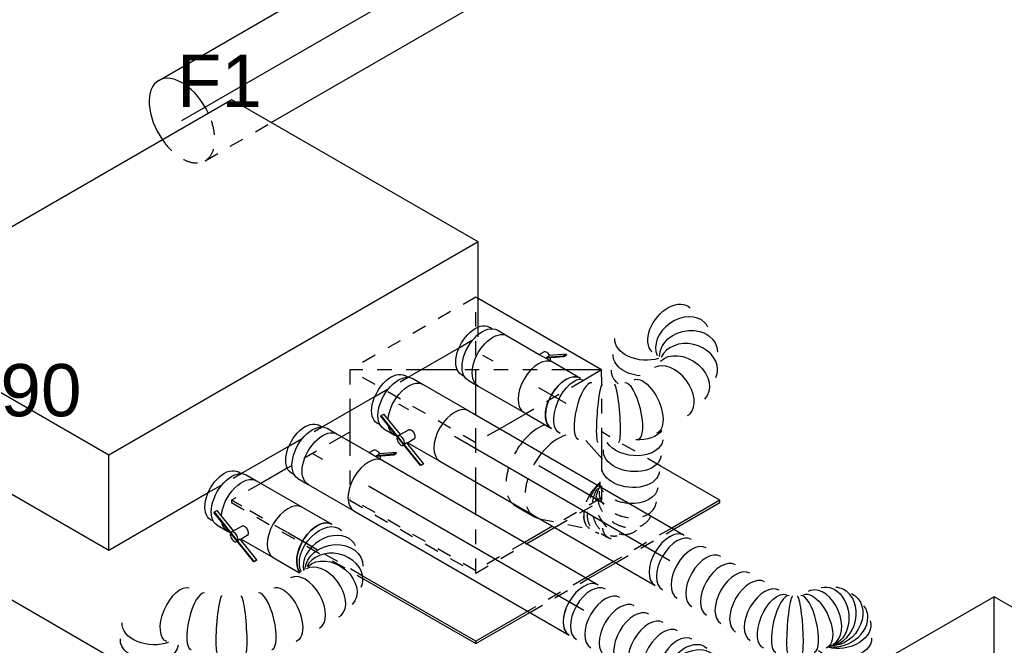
# Model space of a CAD drawing. Extents: x -132501 to 411300, y -42818 to 427495.
# Tile 20 of 256: x -45164 to -43467, y 33779 to 34857. Entities that reach past the tile are written whole.
import ezdxf
from ezdxf.enums import TextEntityAlignment as Align

# ---------------------------------------------------------------- set-up
doc = ezdxf.new("R2010")
doc.units = 0
doc.header["$LTSCALE"] = 50
doc.linetypes.add('CENTER2', pattern=[28.575, 19.05, -3.175, 3.175, -3.175])
doc.linetypes.add('STREEPJES', pattern=[0.1, 0.05, -0.05])
doc.layers.get('0').update_dxf_attribs({"linetype": 'CONTINUOUS'})
for name, color, linetype in [('WL570---_TOEVOER', 3, 'CONTINUOUS'), ('WL570---_TOEVOER_HL', 8, 'CONTINUOUS'), ('WL570---_TOEVOER_RST', 2, 'CONTINUOUS'), ('WL570---_TOEVOER_RST_HL', 1, 'CONTINUOUS'), ('WL5911--_D', 2, 'CONTINUOUS'), ('WM570---_TOEVOER_PR', 1, 'CONTINUOUS'), ('WM570---_TOEVOER_RST_PR', 1, 'CONTINUOUS')]:
    doc.layers.add(name, color=color, linetype=linetype)
doc.styles.add('BURO-018', font='ARIAL.TTF', dxfattribs={"height": 63})
doc.styles.add('BURO-025', font='ARIAL.TTF', dxfattribs={"height": 125})

# ---------------------------------------------------------------- blocks, each defined once
blk = doc.blocks.new('*U504')
at = {"color": 8, "linetype": 'STREEPJES', "ltscale": 10}
for p, q in [((-131.9, 205.8, -4966.9), (-167.2, 144.6, -4966.9)), ((118.8, 205.8, -4966.9), (-131.9, 205.8, -4966.9)), ((-6.5, -11.3, -4966.9), (-131.9, 205.8, -4966.9)), ((-26, 144.6, -4966.9), (-131.9, 205.8, -4966.9)), ((43.4, 75.2, -4966.9), (118.8, 205.8, -4966.9)), ((121.1, 201.8, -4966.9), (118.8, 205.8, -4966.9)), ((-420.5, 113.1, -4966.9), (-422.5, 109.6, -4966.9)), ((-422.5, 109.6, -4966.9), (-291.8, -116.8, -4966.9)), ((-362.2, 113.1, -4966.9), (-420.5, 113.1, -4966.9)), ((-289.8, -113.2, -4966.9), (-420.5, 113.1, -4966.9)), ((-201.5, 113.1, -4966.9), (-309.9, 113.1, -4966.9)), ((191.2, 19.2, -4966.9), (28.6, 113.1, -4966.9)), ((-193.4, 99.2, -4966.9), (-244.1, 11.3, -4966.9)), ((-6.5, -11.3, -4966.9), (17.5, 30.2, -4966.9)), ((-244.1, 11.3, -4966.9), (-118.8, -205.8, -4966.9)), ((-116.8, -202.2, -4966.9), (-242.1, 14.8, -4966.9)), ((-40.3, -69.8, -4966.9), (-6.5, -11.3, -4966.9)), ((41.5, -11.3, -4966.9), (-6.5, -11.3, -4966.9)), ((209.1, -11.3, -4966.9), (93.4, -11.3, -4966.9)), ((181.7, -119.5, -4966.9), (231.8, -32.7, -4966.9)), ((-118.8, -205.8, -4966.9), (-68.1, -117.9, -4966.9)), ((248.8, -204.7, -4966.9), (190.7, -103.9, -4966.9)), ((131.9, -205.8, -4966.9), (168, -143.2, -4966.9)), ((-19.4, -202.2, -4966.9), (-116.8, -202.2, -4966.9)), ((133.9, -202.2, -4966.9), (36.2, -202.2, -4966.9)), ((-118.8, -205.8, -4966.9), (-17.4, -205.8, -4966.9)), ((38.3, -205.8, -4966.9), (131.9, -205.8, -4966.9)), ((41.4, -307.6, -4966.9), (-74.1, -307.6, -4966.9)), ((-72, -311.1, -4966.9), (43.5, -311.1, -4966.9)), ((212.5, -307.6, -4966.9), (97, -307.6, -4966.9)), ((99.1, -311.1, -4966.9), (214.6, -311.1, -4966.9))]:
    blk.add_line(p, q, dxfattribs=at)
at = {"color": 0, "ltscale": 10}
for p, q in [((244.1, -11.3, -4966.9), (121.1, 201.8, -4966.9)), ((-167.2, 144.6, -4966.9), (-193.4, 99.2, -4966.9)), ((28.6, 113.1, -4966.9), (-26, 144.6, -4966.9)), ((-309.9, 113.1, -4966.9), (-362.2, 113.1, -4966.9)), ((-185.3, 113.1, -4966.9), (-201.5, 113.1, -4966.9)), ((17.5, 30.2, -4966.9), (43.4, 75.2, -4966.9)), ((244.1, -11.3, -4966.9), (191.2, 19.2, -4966.9)), ((93.4, -11.3, -4966.9), (41.5, -11.3, -4966.9)), ((244.1, -11.3, -4966.9), (209.1, -11.3, -4966.9)), ((231.8, -32.7, -4966.9), (244.1, -11.3, -4966.9)), ((-68.1, -117.9, -4966.9), (-40.3, -69.8, -4966.9)), ((-291.8, -116.8, -4966.9), (-179.6, -311.1, -4966.9)), ((-177.6, -307.6, -4966.9), (-289.8, -113.2, -4966.9)), ((168, -143.2, -4966.9), (181.7, -119.5, -4966.9)), ((36.2, -202.2, -4966.9), (-19.4, -202.2, -4966.9)), ((-17.4, -205.8, -4966.9), (38.3, -205.8, -4966.9)), ((308.2, -307.6, -4966.9), (248.8, -204.7, -4966.9)), ((-179.6, -311.1, -4966.9), (-177.6, -307.6, -4966.9)), ((-179.6, -311.1, -4966.9), (-72, -311.1, -4966.9)), ((-74.1, -307.6, -4966.9), (-177.6, -307.6, -4966.9)), ((97, -307.6, -4966.9), (41.4, -307.6, -4966.9)), ((43.5, -311.1, -4966.9), (99.1, -311.1, -4966.9)), ((308.2, -307.6, -4966.9), (212.5, -307.6, -4966.9)), ((214.6, -311.1, -4966.9), (306.2, -311.1, -4966.9)), ((306.2, -311.1, -4966.9), (308.2, -307.6, -4966.9))]:
    blk.add_line(p, q, dxfattribs=at)
at = {"layer": 'WL570---_TOEVOER_RST_HL', "linetype": 'CENTER2'}
blk.add_circle((0, 0, -4966.9), 0.075, dxfattribs=at)
at = {"layer": 'WL570---_TOEVOER_RST', "color": 1, "style": 'BURO-018'}
for tag in ['MC', 'Q']:
    blk.add_attdef(tag, text='', height=90, dxfattribs=at).set_placement((0, 0), align=Align.MIDDLE)
at = {"layer": 'WM570---_TOEVOER_RST_PR', "color": 1, "style": 'BURO-018'}
blk.add_attdef('POSNR', text='', height=90, dxfattribs=at).set_placement((0, 0), align=Align.MIDDLE)
blk = doc.blocks.new('*U505')
at = {"color": 0, "ltscale": 10}
blk.add_line((244.1, -11.3, -5662.6), (118.8, 205.8, -5662.6), dxfattribs=at)
at = {"layer": 'WL570---_TOEVOER_RST', "color": 1, "style": 'BURO-018'}
for tag in ['MC', 'Q']:
    blk.add_attdef(tag, text='', height=90, dxfattribs=at).set_placement((0, 0), align=Align.MIDDLE)
at = {"layer": 'WM570---_TOEVOER_RST_PR', "color": 1, "style": 'BURO-018'}
blk.add_attdef('POSNR', text='', height=90, dxfattribs=at).set_placement((0, 0), align=Align.MIDDLE)
blk = doc.blocks.new('*U506')
at = {"color": 0, "ltscale": 10}
for p, q in [((118.8, 205.8, -5696.6), (-121.9, 205.8, -5696.6)), ((-6.5, -11.3, -5696.6), (118.8, 205.8, -5696.6)), ((244.1, -11.3, -5696.6), (118.8, 205.8, -5696.6))]:
    blk.add_line(p, q, dxfattribs=at)
at = {"layer": 'WL570---_TOEVOER_RST', "color": 1, "style": 'BURO-018'}
for tag in ['MC', 'Q']:
    blk.add_attdef(tag, text='', height=90, dxfattribs=at).set_placement((0, 0), align=Align.MIDDLE)
at = {"layer": 'WM570---_TOEVOER_RST_PR', "color": 1, "style": 'BURO-018'}
blk.add_attdef('POSNR', text='', height=90, dxfattribs=at).set_placement((0, 0), align=Align.MIDDLE)
blk = doc.blocks.new('*U531')
at = {"color": 2, "ltscale": 10}
for p, q in [((-449.1, 282.8, -5491.1), (-530.7, 141.4, -5491.1)), ((285.8, 282.8, -5491.1), (-449.1, 282.8, -5491.1)), ((-204.1, -141.4, -5491.1), (-449.1, 282.8, -5491.1)), ((530.7, -141.4, -5491.1), (285.8, 282.8, -5491.1)), ((-530.7, 141.4, -5491.1), (-285.8, -282.8, -5491.1)), ((-285.8, -282.8, -5491.1), (-204.1, -141.4, -5491.1)), ((530.7, -141.4, -5491.1), (-204.1, -141.4, -5491.1)), ((457.5, -268.2, -5491.1), (530.7, -141.4, -5491.1)), ((-285.8, -282.8, -5491.1), (-87.9, -282.8, -5491.1)), ((-22, -282.8, -5491.1), (72.8, -282.8, -5491.1)), ((138.7, -282.8, -5491.1), (243.9, -282.8, -5491.1)), ((309.8, -282.8, -5491.1), (411.3, -282.8, -5491.1))]:
    blk.add_line(p, q, dxfattribs=at)
at = {"color": 8, "linetype": 'STREEPJES', "ltscale": 10}
for p, q in [((449.1, -282.8, -5491.1), (457.5, -268.2, -5491.1)), ((-87.9, -282.8, -5491.1), (-22, -282.8, -5491.1)), ((72.8, -282.8, -5491.1), (138.7, -282.8, -5491.1)), ((243.9, -282.8, -5491.1), (309.8, -282.8, -5491.1)), ((411.3, -282.8, -5491.1), (449.1, -282.8, -5491.1))]:
    blk.add_line(p, q, dxfattribs=at)
at = {"layer": 'WL5911--_D', "color": 2, "style": 'BURO-025'}
blk.add_attdef('POSNR', text='', height=125, dxfattribs=at).set_placement((0, 0), align=Align.MIDDLE)
blk = doc.blocks.new('*U709')
at = {"color": 0, "ltscale": 10}
for p, q in [((0, 80, -5001.8), (670.9, 80, -5001.8)), ((131.6, -80, -5001.8), (714.2, -80, -5001.8))]:
    blk.add_line(p, q, dxfattribs=at)
at = {"color": 8, "linetype": 'STREEPJES', "ltscale": 10}
for p, q in [((670.9, 80, -5001.8), (797.9, 80, -5001.8)), ((0, -80, -5001.8), (131.6, -80, -5001.8)), ((714.2, -80, -5001.8), (797.9, -80, -5001.8))]:
    blk.add_line(p, q, dxfattribs=at)
at = {"color": 0, "ltscale": 10}
for start_param, end_param in [(0, 1.721696), (4.561489, 6.283185)]:
    blk.add_ellipse((0, 0, -5001.8), major_axis=(0, 80), ratio=0.57735, start_param=start_param, end_param=end_param, dxfattribs=at)
at = {"color": 0, "ltscale": 10, "extrusion": (-1.38778e-17, 8.01234e-18, -1)}
blk.add_ellipse((797.9, 0, -5001.8), major_axis=(0, 80), ratio=0.57735, start_param=0, end_param=0.785398, dxfattribs=at)
at = {"color": 8, "linetype": 'STREEPJES', "ltscale": 10, "extrusion": (-1.38778e-17, 8.01234e-18, -1)}
blk.add_ellipse((797.9, 0, -5001.8), major_axis=(0, 80), ratio=0.57735, start_param=0.785398, end_param=3.141593, dxfattribs=at)
at = {"color": 8, "linetype": 'STREEPJES', "ltscale": 10}
for start_param, end_param in [(1.721696, 3.141593), (3.141593, 4.561489)]:
    blk.add_ellipse((0, 0, -5001.8), major_axis=(0, 80), ratio=0.57735, start_param=start_param, end_param=end_param, dxfattribs=at)
at = {"layer": 'WL570---_TOEVOER_HL', "linetype": 'CENTER2'}
blk.add_line((0, 0, -5001.8), (797.9, 0, -5001.8), dxfattribs=at)
at = {"layer": 'WM570---_TOEVOER_PR', "color": 1, "style": 'BURO-018'}
blk.add_attdef('POSNR', text='', height=90, dxfattribs=at).set_placement((0, 0), align=Align.MIDDLE)
blk = doc.blocks.new('*U711')
at = {"color": 0, "ltscale": 10}
for p, q in [((0, 50, -5926.2), (20.2, 50, -5926.2)), ((0, -50, -5926.2), (20.2, -50, -5926.2))]:
    blk.add_line(p, q, dxfattribs=at)
at = {"color": 0, "ltscale": 10, "extrusion": (1.17463e-16, -1.88578e-16, -1)}
blk.add_ellipse((0, 0, -5926.2), major_axis=(0, -50), ratio=0.57735, start_param=0, end_param=3.141593, dxfattribs=at)
at = {"layer": 'WL570---_TOEVOER_HL', "linetype": 'CENTER2'}
blk.add_line((0, 0, -5926.2), (20.2, 0, -5926.2), dxfattribs=at)
at = {"layer": 'WM570---_TOEVOER_PR', "color": 1, "style": 'BURO-018'}
blk.add_attdef('POSNR', text='', height=90, dxfattribs=at).set_placement((0, 0), align=Align.MIDDLE)
blk = doc.blocks.new('*U712')
at = {"color": 0, "ltscale": 10}
for p, q in [((0, 50, -5812.6), (20.2, 50, -5812.6)), ((0, -50, -5812.6), (20.2, -50, -5812.6))]:
    blk.add_line(p, q, dxfattribs=at)
at = {"color": 0, "ltscale": 10, "extrusion": (3.51927e-17, -1.07879e-16, -1)}
blk.add_ellipse((0, 0, -5812.6), major_axis=(0, -50), ratio=0.57735, start_param=0, end_param=3.141593, dxfattribs=at)
at = {"layer": 'WL570---_TOEVOER_HL', "linetype": 'CENTER2'}
blk.add_line((0, 0, -5812.6), (20.2, 0, -5812.6), dxfattribs=at)
at = {"layer": 'WM570---_TOEVOER_PR', "color": 1, "style": 'BURO-018'}
blk.add_attdef('POSNR', text='', height=90, dxfattribs=at).set_placement((0, 0), align=Align.MIDDLE)
blk = doc.blocks.new('*U713')
at = {"color": 0, "ltscale": 10}
for p, q in [((0, 50, -5691.6), (20.2, 50, -5691.6)), ((0, -50, -5691.6), (20.2, -50, -5691.6))]:
    blk.add_line(p, q, dxfattribs=at)
at = {"color": 0, "ltscale": 10, "extrusion": (1.17463e-16, -1.88578e-16, -1)}
blk.add_ellipse((0, 0, -5691.6), major_axis=(0, -50), ratio=0.57735, start_param=0, end_param=3.141593, dxfattribs=at)
at = {"layer": 'WL570---_TOEVOER_HL', "linetype": 'CENTER2'}
blk.add_line((0, 0, -5691.6), (20.2, 0, -5691.6), dxfattribs=at)
at = {"layer": 'WM570---_TOEVOER_PR', "color": 1, "style": 'BURO-018'}
blk.add_attdef('POSNR', text='', height=90, dxfattribs=at).set_placement((0, 0), align=Align.MIDDLE)
blk = doc.blocks.new('*U714')
at = {"color": 0, "ltscale": 10}
for p, q in [((0, 50, -5573.2), (20.2, 50, -5573.2)), ((0, -50, -5573.2), (20.2, -50, -5573.2))]:
    blk.add_line(p, q, dxfattribs=at)
at = {"color": 0, "ltscale": 10, "extrusion": (3.51927e-17, -1.07879e-16, -1)}
blk.add_ellipse((0, 0, -5573.2), major_axis=(0, -50), ratio=0.57735, start_param=0, end_param=3.141593, dxfattribs=at)
at = {"layer": 'WL570---_TOEVOER_HL', "linetype": 'CENTER2'}
blk.add_line((0, 0, -5573.2), (20.2, 0, -5573.2), dxfattribs=at)
at = {"layer": 'WM570---_TOEVOER_PR', "color": 1, "style": 'BURO-018'}
blk.add_attdef('POSNR', text='', height=90, dxfattribs=at).set_placement((0, 0), align=Align.MIDDLE)
blk = doc.blocks.new('*U715')
at = {"color": 2, "ltscale": 10}
for p, q in [((32.3, 52.6, -5619.8), (55.2, 68.7, -5619.8)), ((57.9, 73.4, -5619.8), (34.5, 56.9, -5619.8)), ((55.2, 68.7, -5619.8), (57.9, 73.4, -5619.8)), ((56.8, 67.5, -5619.8), (55.2, 68.7, -5619.8)), ((59.5, 72.2, -5619.8), (56.8, 67.5, -5619.8)), ((57.9, 73.4, -5619.8), (59.5, 72.2, -5619.8)), ((18.1, 50, -5619.8), (22.6, 57.7, -5619.8)), ((31.8, 52.2, -5619.8), (34.5, 56.9, -5619.8)), ((31.8, 52.2, -5619.8), (32.3, 52.6, -5619.8)), ((33.3, 51, -5619.8), (31.8, 52.2, -5619.8)), ((56.8, 67.5, -5619.8), (33.3, 51, -5619.8)), ((-74.8, 47.5, -5619.8), (-80.4, 47.5, -5619.8)), ((-45.6, 50, -5619.8), (18.1, 50, -5619.8)), ((18.1, 50, -5619.8), (45.6, 50, -5619.8)), ((-74.8, -47.5, -5619.8), (-80.4, -47.5, -5619.8)), ((-45.6, -50, -5619.8), (45.6, -50, -5619.8))]:
    blk.add_line(p, q, dxfattribs=at)
at = {"color": 2, "ltscale": 10, "extrusion": (1.23904e-16, 7.43708e-18, -1)}
for centre, major_axis, start_param, end_param in [((30.6, 53, -5619.8), (-8.06, 4.65), 0, 1.724957), ((30.6, 53, -5619.8), (-8.06, 4.65), 2.211152, 2.835096), ((-80.4, 0, -5619.8), (0, -47.5), 0, 3.141593), ((-45.6, 0, -5619.8), (0, -50), 0, 3.141593)]:
    blk.add_ellipse(centre, major_axis=major_axis, ratio=0.57735, start_param=start_param, end_param=end_param, dxfattribs=at)
at = {"color": 2, "ltscale": 10}
blk.add_ellipse((45.6, 0, -5619.8), major_axis=(0, -50), ratio=0.57735, start_param=3.141593, end_param=6.283185, dxfattribs=at)
at = {"layer": 'WL570---_TOEVOER', "color": 1, "style": 'BURO-018'}
blk.add_attdef('I', text='', height=90, dxfattribs=at).set_placement((0, 0), align=Align.MIDDLE)
at = {"layer": 'WM570---_TOEVOER_PR', "color": 1, "style": 'BURO-018'}
blk.add_attdef('POSNR', text='', height=90, dxfattribs=at).set_placement((0, 0), align=Align.MIDDLE)
blk = doc.blocks.new('*U716')
at = {"color": 2, "ltscale": 10}
for p, q in [((-74.8, 47.5, -5972.7), (-80.4, 47.5, -5972.7)), ((-45.6, 50, -5972.7), (45.6, 50, -5972.7)), ((-81.6, -33.9, -5972.7), (-81.5, -32.7, -5972.7)), ((-22.2, -56.9, -5972.7), (-81.6, -33.9, -5972.7)), ((-81.5, -32.7, -5972.7), (-78.7, -28, -5972.7)), ((-22.1, -55.7, -5972.7), (-81.5, -32.7, -5972.7)), ((-36.4, -44.4, -5972.7), (-78.7, -28, -5972.7)), ((-28, -29.9, -5972.7), (-38.7, -48.4, -5972.7)), ((-74.8, -47.5, -5972.7), (-80.4, -47.5, -5972.7)), ((-45.6, -50, -5972.7), (-40.1, -50, -5972.7)), ((-18.1, -50, -5972.7), (-18.8, -51.2, -5972.7)), ((-12.2, -39.7, -5972.7), (-18.1, -50, -5972.7)), ((-18.1, -50, -5972.7), (45.6, -50, -5972.7)), ((-22.1, -57, -5972.7), (-22.6, -57.7, -5972.7)), ((-22.1, -55.7, -5972.7), (-22.2, -56.9, -5972.7)), ((20.2, -73.4, -5972.7), (-22.2, -56.9, -5972.7)), ((-19.4, -51, -5972.7), (-22.1, -55.7, -5972.7)), ((-21.2, -56, -5972.7), (-22.1, -55.7, -5972.7)), ((20.3, -72.2, -5972.7), (-21.2, -56, -5972.7)), ((23, -67.5, -5972.7), (-19.4, -51, -5972.7)), ((20.3, -72.2, -5972.7), (23, -67.5, -5972.7)), ((23, -67.5, -5972.7), (22.9, -68.7, -5972.7)), ((22.9, -68.7, -5972.7), (20.2, -73.4, -5972.7)), ((20.2, -73.4, -5972.7), (20.3, -72.2, -5972.7))]:
    blk.add_line(p, q, dxfattribs=at)
at = {"color": 2, "ltscale": 10, "extrusion": (7.58296e-17, -2.03185e-17, -1)}
for centre, major_axis, start_param, end_param in [((-80.4, 0, -5972.7), (0, -47.5), 0, 3.141593), ((-45.6, 0, -5972.7), (0, -50), 0.869548, 3.141593), ((-45.6, 0, -5972.7), (0, -50), 0, 0.585935)]:
    blk.add_ellipse(centre, major_axis=major_axis, ratio=0.57735, start_param=start_param, end_param=end_param, dxfattribs=at)
at = {"color": 2, "ltscale": 10}
for centre, major_axis, start_param, end_param in [((45.6, 0, -5972.7), (0, -50), 3.141593, 6.283185), ((-30.6, -53, -5972.7), (-8.06, 4.65), 0, 3.141593), ((-30.6, -53, -5972.7), (-8.06, 4.65), 3.141593, 6.283185)]:
    blk.add_ellipse(centre, major_axis=major_axis, ratio=0.57735, start_param=start_param, end_param=end_param, dxfattribs=at)
blk.add_spline([(-27.9, -29.9, -5972.7), (-27.5, -29.4, -5972.7), (-27, -29, -5972.7), (-26.5, -28.7, -5972.7), (-25.8, -28.5, -5972.7), (-25.1, -28.3, -5972.7), (-24.4, -28.2, -5972.7), (-23.7, -28.2, -5972.7), (-22.9, -28.2, -5972.7), (-22.1, -28.4, -5972.7), (-21.2, -28.6, -5972.7), (-20.4, -28.9, -5972.7), (-19.6, -29.2, -5972.7), (-18.7, -29.6, -5972.7), (-17.9, -30.1, -5972.7), (-17.2, -30.7, -5972.7), (-16.4, -31.2, -5972.7), (-15.7, -31.9, -5972.7), (-15, -32.5, -5972.7), (-14.4, -33.2, -5972.7), (-13.8, -33.8, -5972.7), (-13.3, -34.5, -5972.7), (-12.9, -35.2, -5972.7), (-12.5, -35.9, -5972.7), (-12.2, -36.5, -5972.7), (-12, -37.1, -5972.7), (-11.9, -37.7, -5972.7), (-11.8, -38.3, -5972.7), (-11.9, -38.8, -5972.7), (-12, -39.3, -5972.7), (-12.2, -39.7, -5972.7)], degree=3, dxfattribs=at)
at = {"layer": 'WL570---_TOEVOER', "color": 1, "style": 'BURO-018'}
blk.add_attdef('I', text='', height=90, dxfattribs=at).set_placement((0, 0), align=Align.MIDDLE)
at = {"layer": 'WM570---_TOEVOER_PR', "color": 1, "style": 'BURO-018'}
blk.add_attdef('POSNR', text='', height=90, dxfattribs=at).set_placement((0, 0), align=Align.MIDDLE)
blk = doc.blocks.new('*U718')
at = {"color": 0, "ltscale": 10}
for p, q in [((0, 50, -6005), (58.7, 50, -6005)), ((0, -50, -6005), (52.4, -50, -6005))]:
    blk.add_line(p, q, dxfattribs=at)
blk.add_ellipse((58.7, 0, -6005), major_axis=(0, -50), ratio=0.57735, start_param=3.141593, end_param=6.083315, dxfattribs=at)
at = {"layer": 'WL570---_TOEVOER_HL', "linetype": 'CENTER2'}
blk.add_line((0, 0, -6005), (58.7, 0, -6005), dxfattribs=at)
at = {"layer": 'WM570---_TOEVOER_PR', "color": 1, "style": 'BURO-018'}
blk.add_attdef('POSNR', text='', height=90, dxfattribs=at).set_placement((0, 0), align=Align.MIDDLE)
blk = doc.blocks.new('*U719')
at = {"color": 0, "ltscale": 10}
for p, q in [((18.4, -188.7, -6046.5), (19, -188.1, -6046.5)), ((-102.4, -258.2, -6046.5), (-101.6, -258, -6046.5))]:
    blk.add_line(p, q, dxfattribs=at)
at = {"color": 0, "ltscale": 10, "extrusion": (1.17463e-16, -1.88578e-16, -1)}
for centre, major_axis, ratio, start_param, end_param in [((10.6, 0, -6046.5), (6.6, 49.8), 0.646887, 3.415666, 6.368145), ((0, 0, -6046.5), (0, -50), 0.57735, 0.19987, 3.141593), ((41.3, -13.9, -6046.5), (-37.2, -34), 0.803023, 0.221287, 3.317032), ((50.2, -42.7, -6046.5), (50.1, -4.3), 0.750739, 3.273893, 6.415485), ((8, -125.1, -6046.5), (40.7, -29.3), 0.497511, 3.191932, 6.333525), ((-46, -176.3, -6046.5), (28.3, -41.4), 0.106869, 3.14981, 6.291403), ((-80.2, -196.1, -6046.5), (-21.7, 45.2), 0.106869, 3.133375, 6.274968), ((-151.5, -217.3, -6046.5), (5.1, -49.9), 0.497511, 6.232846, 9.374438), ((-181.9, -257.5, -6046.5), (45.8, 20.1), 0.639914, 0.853174, 3.141593), ((-170.8, -282.9, -6046.5), (45.8, 20.1), 0.639914, 0.001836, 3.141593), ((-159.7, -308.3, -6046.5), (45.8, 20.1), 0.639914, 0, 3.141593), ((-148.5, -333.7, -6046.5), (45.8, 20.1), 0.639914, 0, 3.141593), ((-137.4, -359.1, -6046.5), (45.8, 20.1), 0.639914, 0, 3.141593), ((-126.2, -384.5, -6046.5), (45.8, 20.1), 0.639914, 0, 3.141593), ((-115.1, -409.8, -6046.5), (45.8, 20.1), 0.639914, 0, 3.141593), ((-104, -435.2, -6046.5), (45.8, 20.1), 0.639914, 0, 3.141593), ((-92.8, -460.6, -6046.5), (45.8, 20.1), 0.639914, 0, 3.141593), ((-81.7, -486, -6046.5), (45.8, 20.1), 0.639914, 0, 3.141593), ((-103.1, -536.1, -6046.5), (0, -50), 0.57735, 0, 2.178291), ((-84.3, -532.6, -6046.5), (24.2, -44.3), 0.761488, 0.701015, 2.406475), ((-72.5, -516.2, -6046.5), (-49.9, 7.5), 0.786789, 2.962948, 6.069516), ((-84.3, -532.6, -6046.5), (24.2, -44.3), 0.761488, 6.127203, 6.439168)]:
    blk.add_ellipse(centre, major_axis=major_axis, ratio=ratio, start_param=start_param, end_param=end_param, dxfattribs=at)
at = {"color": 0, "ltscale": 10}
for centre, major_axis, ratio, start_param, end_param in [((28.3, -4.7, -6046.5), (21.3, 45.6), 0.750739, 0.1323, 2.832885), ((28.3, -4.7, -6046.5), (21.3, 45.6), 0.750739, 6.150885, 6.415485), ((48.8, -26.8, -6046.5), (-48.1, -15.2), 0.803023, 3.317032, 6.107746), ((48.8, -26.8, -6046.5), (-48.1, -15.2), 0.803023, 2.966153, 3.317032), ((45.4, -60.4, -6046.5), (46.4, -19.2), 0.646887, 0.084959, 3.056633), ((28.1, -90.4, -6046.5), (-43.3, 25), 0.57735, 3.141593, 6.283185), ((45.4, -60.4, -6046.5), (46.4, -19.2), 0.646887, 6.198226, 6.368145), ((-15.9, -152.1, -6046.5), (-34.6, 36.3), 0.313149, 3.167995, 6.256783), ((-116.2, -210, -6046.5), (14.2, -48.1), 0.313149, 3.167995, 6.256783), ((-73.4, -504.9, -6046.5), (48.9, 12.2), 0.703788, 6.163984, 6.402387), ((-73.4, -504.9, -6046.5), (48.9, 12.2), 0.703788, 3.260794, 6.163984), ((-96, -536.1, -6046.5), (7.4, -49.8), 0.653415, 4.046174, 6.186029), ((-76.3, -525.7, -6046.5), (-41.1, 29.4), 0.805804, 0.475859, 2.941755), ((-76.3, -525.7, -6046.5), (-41.1, 29.4), 0.805804, 2.941755, 3.341431), ((-96, -536.1, -6046.5), (7.4, -49.8), 0.653415, 6.186029, 6.380341)]:
    blk.add_ellipse(centre, major_axis=major_axis, ratio=ratio, start_param=start_param, end_param=end_param, dxfattribs=at)
at = {"layer": 'WM570---_TOEVOER_PR', "color": 1, "style": 'BURO-018'}
blk.add_attdef('POSNR', text='', height=90, dxfattribs=at).set_placement((0, 0), align=Align.MIDDLE)
blk = doc.blocks.new('*U720')
at = {"color": 0, "ltscale": 10}
for p, q in [((10.7, 77.9, -5089.7), (51.6, 64.4, -5089.7)), ((-38.1, -80, -5089.7), (0, -80, -5089.7))]:
    blk.add_line(p, q, dxfattribs=at)
at = {"color": 8, "linetype": 'STREEPJES', "ltscale": 10}
for p, q in [((8.7, -78.6, -5089.7), (95.1, -50, -5089.7)), ((113.7, -47.5, -5089.7), (127.1, -47.5, -5089.7))]:
    blk.add_line(p, q, dxfattribs=at)
at = {"color": 0, "ltscale": 10}
for centre, major_axis, start_param, end_param in [((0, 0, -5089.7), (0, -80), 3.680325, 4.441527), ((0, 0, -5089.7), (0, -80), 3.680325, 4.441527), ((0, 0, -5089.7), (0, -80), 3.680325, 4.441527), ((-38.1, 0, -5089.7), (0, -80), 3.733907, 4.441527), ((92.3, 0, -5089.7), (0, -50), 4.13317, 4.270001), ((92.3, 0, -5089.7), (0, -50), 4.13317, 4.270001), ((-38.1, 0, -5089.7), (0, -80), 6.095496, 6.283185), ((0, 0, -5089.7), (0, -80), 6.095496, 6.470875), ((0, 0, -5089.7), (0, -80), 6.095496, 6.470875), ((0, 0, -5089.7), (0, -80), 6.095496, 6.470875)]:
    blk.add_ellipse(centre, major_axis=major_axis, ratio=0.57735, start_param=start_param, end_param=end_param, dxfattribs=at)
at = {"color": 8, "linetype": 'STREEPJES', "ltscale": 10}
for centre, major_axis, start_param, end_param in [((-38.1, 0, -5089.7), (0, -80), 4.441527, 6.095496), ((0, 0, -5089.7), (0, -80), 4.441527, 6.095496), ((0, 0, -5089.7), (0, -80), 4.441527, 6.095496), ((0, 0, -5089.7), (0, -80), 4.441527, 6.095496), ((92.3, 0, -5089.7), (0, -50), 4.270001, 6.283185), ((92.3, 0, -5089.7), (0, -50), 4.270001, 6.283185), ((127.1, 0, -5089.7), (0, -47.5), 5.650175, 7.157546), ((127.1, 0, -5089.7), (0, -47.5), 5.650175, 7.157546)]:
    blk.add_ellipse(centre, major_axis=major_axis, ratio=0.57735, start_param=start_param, end_param=end_param, dxfattribs=at)
at = {"layer": 'WL570---_TOEVOER_RST_HL', "linetype": 'CENTER2'}
for p, q in [((0, 0, -5089.7), (92.3, 0, -5089.7)), ((-38.1, 0, -5089.7), (0, 0, -5089.7))]:
    blk.add_line(p, q, dxfattribs=at)
blk.add_circle((92.3, 0, -5089.7), 0.075, dxfattribs=at)
at = {"layer": 'WM570---_TOEVOER_RST_PR', "color": 1, "style": 'BURO-018'}
blk.add_attdef('POSNR', text='', height=90, dxfattribs=at).set_placement((0, 0), align=Align.MIDDLE)
blk = doc.blocks.new('*U721')
at = {"color": 0, "ltscale": 10}
for p, q in [((0, 50, -5652), (54.5, 50, -5652)), ((0, -50, -5652), (54.5, -50, -5652))]:
    blk.add_line(p, q, dxfattribs=at)
blk.add_ellipse((54.5, 0, -5652), major_axis=(0, -50), ratio=0.57735, start_param=3.141593, end_param=6.283185, dxfattribs=at)
at = {"layer": 'WL570---_TOEVOER_HL', "linetype": 'CENTER2'}
blk.add_line((0, 0, -5652), (54.5, 0, -5652), dxfattribs=at)
at = {"layer": 'WM570---_TOEVOER_PR', "color": 1, "style": 'BURO-018'}
blk.add_attdef('POSNR', text='', height=90, dxfattribs=at).set_placement((0, 0), align=Align.MIDDLE)
blk = doc.blocks.new('*U722')
at = {"color": 0, "ltscale": 10}
for p, q in [((139, 8.4, -5690.5), (139.6, 8.9, -5690.5)), ((49.3, -43.2, -5690.5), (50, -43, -5690.5)), ((121, -95, -5690.5), (121.2, -93.4, -5690.5))]:
    blk.add_line(p, q, dxfattribs=at)
at = {"color": 0, "ltscale": 10, "extrusion": (1.17463e-16, -1.88578e-16, -1)}
for centre, major_axis, ratio, start_param, end_param in [((93.7, 200.1, -5690.5), (6.6, 49.8), 0.646887, 3.226552, 6.368145), ((140.6, 178.9, -5690.5), (-37.2, -34), 0.803023, 0.17544, 3.317032), ((154.1, 135, -5690.5), (50.1, -4.3), 0.750739, 3.273893, 6.415485), ((62.8, 159.3, -5690.5), (45.6, 20.4), 0.643464, 0.96886, 3.141593), ((74.1, 134.1, -5690.5), (45.6, 20.4), 0.643464, 1.570784, 3.141593), ((121.2, 63.6, -5690.5), (40.7, -29.3), 0.497511, 3.191932, 6.333525), ((85.4, 109, -5690.5), (45.6, 20.4), 0.643464, 2.389961, 3.141593), ((83.9, 28.3, -5690.5), (28.3, -41.4), 0.106869, 3.14981, 6.291403), ((60.3, 14.6, -5690.5), (-21.7, 45.2), 0.106869, 3.133375, 6.274968), ((0, 0, -5690.5), (0, -50), 0.57735, 0, 3.141593), ((11.1, 0, -5690.5), (5.1, -49.9), 0.497511, 6.232846, 9.374438), ((119.2, 33.5, -5690.5), (45.6, 20.4), 0.643464, 0.369206, 1.492988), ((130.5, 8.4, -5690.5), (45.6, 20.4), 0.643464, 0, 2.685377), ((141.7, -16.8, -5690.5), (45.6, 20.4), 0.643464, 0, 3.141593), ((153, -41.9, -5690.5), (45.6, 20.4), 0.643464, 0, 3.141593), ((164.3, -67.1, -5690.5), (45.6, 20.4), 0.643464, 0, 1.501229), ((143.5, -116.4, -5690.5), (0, -50), 0.57735, 2.013185, 2.150015), ((164.3, -67.1, -5690.5), (45.6, 20.4), 0.643464, 2.856843, 3.141593)]:
    blk.add_ellipse(centre, major_axis=major_axis, ratio=ratio, start_param=start_param, end_param=end_param, dxfattribs=at)
at = {"color": 0, "ltscale": 10}
for centre, major_axis, ratio, start_param, end_param in [((120.7, 192.9, -5690.5), (21.3, 45.6), 0.750739, 0.1323, 3.009293), ((120.7, 192.9, -5690.5), (21.3, 45.6), 0.750739, 6.150885, 6.415485), ((152, 159.2, -5690.5), (-48.1, -15.2), 0.803023, 3.317032, 6.107746), ((152, 159.2, -5690.5), (-48.1, -15.2), 0.803023, 2.966153, 3.317032), ((146.9, 108, -5690.5), (46.4, -19.2), 0.646887, 0.084959, 3.056633), ((104.7, 44.9, -5690.5), (-34.6, 36.3), 0.313149, 3.167995, 6.256783), ((146.9, 108, -5690.5), (46.4, -19.2), 0.646887, 6.198226, 6.368145), ((35.5, 5, -5690.5), (14.2, -48.1), 0.313149, 3.167995, 6.256783), ((172.6, -85.7, -5690.5), (48.8, 12.6), 0.707443, 5.679387, 6.16289), ((172.6, -85.7, -5690.5), (48.8, 12.6), 0.707443, 6.16289, 6.403481), ((150.5, -116.4, -5690.5), (7.4, -49.8), 0.65421, 4.072666, 4.173184)]:
    blk.add_ellipse(centre, major_axis=major_axis, ratio=ratio, start_param=start_param, end_param=end_param, dxfattribs=at)
at = {"color": 8, "linetype": 'STREEPJES', "ltscale": 10, "extrusion": (1.17463e-16, -1.88578e-16, -1)}
for centre, major_axis, ratio, start_param, end_param in [((143.5, -116.4, -5690.5), (0, -50), 0.57735, 0, 2.013185), ((162, -112.9, -5690.5), (24.1, -44.3), 0.763497, 0.695846, 2.347575), ((173.5, -96.9, -5690.5), (-50, 7.3), 0.790213, 2.960668, 6.061025), ((164.3, -67.1, -5690.5), (45.6, 20.4), 0.643464, 1.501229, 2.856843), ((162, -112.9, -5690.5), (24.1, -44.3), 0.763497, 6.126643, 6.439728)]:
    blk.add_ellipse(centre, major_axis=major_axis, ratio=ratio, start_param=start_param, end_param=end_param, dxfattribs=at)
at = {"color": 8, "linetype": 'STREEPJES', "ltscale": 10}
for centre, major_axis, ratio, start_param, end_param in [((150.5, -116.4, -5690.5), (7.4, -49.8), 0.65421, 4.173184, 6.186369), ((169.9, -106.2, -5690.5), (-41.1, 29.4), 0.808661, 0.492044, 2.939567), ((172.6, -85.7, -5690.5), (48.8, 12.6), 0.707443, 3.261888, 5.679387), ((169.9, -106.2, -5690.5), (-41.1, 29.4), 0.808661, 2.939567, 3.343618), ((150.5, -116.4, -5690.5), (7.4, -49.8), 0.65421, 6.186369, 6.380002)]:
    blk.add_ellipse(centre, major_axis=major_axis, ratio=ratio, start_param=start_param, end_param=end_param, dxfattribs=at)
at = {"layer": 'WM570---_TOEVOER_PR', "color": 1, "style": 'BURO-018'}
blk.add_attdef('POSNR', text='', height=90, dxfattribs=at).set_placement((0, 0), align=Align.MIDDLE)
blk = doc.blocks.new('*U723')
at = {"color": 2, "ltscale": 10}
for p, q in [((32.3, 52.6, -5859.1), (55.2, 68.7, -5859.1)), ((57.9, 73.4, -5859.1), (34.5, 56.9, -5859.1)), ((55.2, 68.7, -5859.1), (57.9, 73.4, -5859.1)), ((56.8, 67.5, -5859.1), (55.2, 68.7, -5859.1)), ((59.5, 72.2, -5859.1), (56.8, 67.5, -5859.1)), ((57.9, 73.4, -5859.1), (59.5, 72.2, -5859.1)), ((18.1, 50, -5859.1), (22.6, 57.7, -5859.1)), ((31.8, 52.2, -5859.1), (34.5, 56.9, -5859.1)), ((31.8, 52.2, -5859.1), (32.3, 52.6, -5859.1)), ((33.3, 51, -5859.1), (31.8, 52.2, -5859.1)), ((56.8, 67.5, -5859.1), (33.3, 51, -5859.1)), ((-74.8, 47.5, -5859.1), (-80.4, 47.5, -5859.1)), ((-45.6, 50, -5859.1), (18.1, 50, -5859.1)), ((18.1, 50, -5859.1), (45.6, 50, -5859.1)), ((-74.8, -47.5, -5859.1), (-80.4, -47.5, -5859.1)), ((-45.6, -50, -5859.1), (45.6, -50, -5859.1))]:
    blk.add_line(p, q, dxfattribs=at)
at = {"color": 2, "ltscale": 10, "extrusion": (1.23904e-16, 7.43708e-18, -1)}
for centre, major_axis, start_param, end_param in [((30.6, 53, -5859.1), (-8.06, 4.65), 0, 1.724957), ((30.6, 53, -5859.1), (-8.06, 4.65), 2.211152, 2.835096), ((-80.4, 0, -5859.1), (0, -47.5), 0, 3.141593), ((-45.6, 0, -5859.1), (0, -50), 0, 3.141593)]:
    blk.add_ellipse(centre, major_axis=major_axis, ratio=0.57735, start_param=start_param, end_param=end_param, dxfattribs=at)
at = {"color": 2, "ltscale": 10}
blk.add_ellipse((45.6, 0, -5859.1), major_axis=(0, -50), ratio=0.57735, start_param=3.141593, end_param=6.283185, dxfattribs=at)
at = {"layer": 'WL570---_TOEVOER', "color": 1, "style": 'BURO-018'}
blk.add_attdef('I', text='', height=90, dxfattribs=at).set_placement((0, 0), align=Align.MIDDLE)
at = {"layer": 'WM570---_TOEVOER_PR', "color": 1, "style": 'BURO-018'}
blk.add_attdef('POSNR', text='', height=90, dxfattribs=at).set_placement((0, 0), align=Align.MIDDLE)
blk = doc.blocks.new('*U724')
at = {"color": 2, "ltscale": 10}
for p, q in [((-74.8, 47.5, -5738.1), (-80.4, 47.5, -5738.1)), ((-45.6, 50, -5738.1), (45.6, 50, -5738.1)), ((-81.6, -33.9, -5738.1), (-81.5, -32.7, -5738.1)), ((-22.2, -56.9, -5738.1), (-81.6, -33.9, -5738.1)), ((-81.5, -32.7, -5738.1), (-78.7, -28, -5738.1)), ((-22.1, -55.7, -5738.1), (-81.5, -32.7, -5738.1)), ((-36.4, -44.4, -5738.1), (-78.7, -28, -5738.1)), ((-28, -29.9, -5738.1), (-38.7, -48.4, -5738.1)), ((-74.8, -47.5, -5738.1), (-80.4, -47.5, -5738.1)), ((-45.6, -50, -5738.1), (-40.1, -50, -5738.1)), ((-18.1, -50, -5738.1), (-18.8, -51.2, -5738.1)), ((-12.2, -39.7, -5738.1), (-18.1, -50, -5738.1)), ((-18.1, -50, -5738.1), (45.6, -50, -5738.1)), ((-22.1, -57, -5738.1), (-22.6, -57.7, -5738.1)), ((-22.1, -55.7, -5738.1), (-22.2, -56.9, -5738.1)), ((20.2, -73.4, -5738.1), (-22.2, -56.9, -5738.1)), ((-19.4, -51, -5738.1), (-22.1, -55.7, -5738.1)), ((-21.2, -56, -5738.1), (-22.1, -55.7, -5738.1)), ((20.3, -72.2, -5738.1), (-21.2, -56, -5738.1)), ((23, -67.5, -5738.1), (-19.4, -51, -5738.1)), ((20.3, -72.2, -5738.1), (23, -67.5, -5738.1)), ((23, -67.5, -5738.1), (22.9, -68.7, -5738.1)), ((22.9, -68.7, -5738.1), (20.2, -73.4, -5738.1)), ((20.2, -73.4, -5738.1), (20.3, -72.2, -5738.1))]:
    blk.add_line(p, q, dxfattribs=at)
at = {"color": 2, "ltscale": 10, "extrusion": (7.58296e-17, -2.03185e-17, -1)}
for centre, major_axis, start_param, end_param in [((-80.4, 0, -5738.1), (0, -47.5), 0, 3.141593), ((-45.6, 0, -5738.1), (0, -50), 0.869548, 3.141593), ((-45.6, 0, -5738.1), (0, -50), 0, 0.585935)]:
    blk.add_ellipse(centre, major_axis=major_axis, ratio=0.57735, start_param=start_param, end_param=end_param, dxfattribs=at)
at = {"color": 2, "ltscale": 10}
for centre, major_axis, start_param, end_param in [((45.6, 0, -5738.1), (0, -50), 3.141593, 6.283185), ((-30.6, -53, -5738.1), (-8.06, 4.65), 0, 3.141593), ((-30.6, -53, -5738.1), (-8.06, 4.65), 3.141593, 6.283185)]:
    blk.add_ellipse(centre, major_axis=major_axis, ratio=0.57735, start_param=start_param, end_param=end_param, dxfattribs=at)
blk.add_spline([(-27.9, -29.9, -5738.1), (-27.5, -29.4, -5738.1), (-27, -29, -5738.1), (-26.5, -28.7, -5738.1), (-25.8, -28.5, -5738.1), (-25.1, -28.3, -5738.1), (-24.4, -28.2, -5738.1), (-23.7, -28.2, -5738.1), (-22.9, -28.2, -5738.1), (-22.1, -28.4, -5738.1), (-21.2, -28.6, -5738.1), (-20.4, -28.9, -5738.1), (-19.6, -29.2, -5738.1), (-18.7, -29.6, -5738.1), (-17.9, -30.1, -5738.1), (-17.2, -30.7, -5738.1), (-16.4, -31.2, -5738.1), (-15.7, -31.9, -5738.1), (-15, -32.5, -5738.1), (-14.4, -33.2, -5738.1), (-13.8, -33.8, -5738.1), (-13.3, -34.5, -5738.1), (-12.9, -35.2, -5738.1), (-12.5, -35.9, -5738.1), (-12.2, -36.5, -5738.1), (-12, -37.1, -5738.1), (-11.9, -37.7, -5738.1), (-11.8, -38.3, -5738.1), (-11.9, -38.8, -5738.1), (-12, -39.3, -5738.1), (-12.2, -39.7, -5738.1)], degree=3, dxfattribs=at)
at = {"layer": 'WL570---_TOEVOER', "color": 1, "style": 'BURO-018'}
blk.add_attdef('I', text='', height=90, dxfattribs=at).set_placement((0, 0), align=Align.MIDDLE)
at = {"layer": 'WM570---_TOEVOER_PR', "color": 1, "style": 'BURO-018'}
blk.add_attdef('POSNR', text='', height=90, dxfattribs=at).set_placement((0, 0), align=Align.MIDDLE)
blk = doc.blocks.new('*U726')
at = {"color": 0, "ltscale": 10}
for p, q in [((0, 50, -5891.3), (428.3, 50, -5891.3)), ((0, -50, -5891.3), (428.3, -50, -5891.3))]:
    blk.add_line(p, q, dxfattribs=at)
blk.add_ellipse((428.3, 0, -5891.3), major_axis=(0, -50), ratio=0.57735, start_param=3.141593, end_param=6.283185, dxfattribs=at)
at = {"layer": 'WL570---_TOEVOER_HL', "linetype": 'CENTER2'}
blk.add_line((0, 0, -5891.3), (428.3, 0, -5891.3), dxfattribs=at)
at = {"layer": 'WM570---_TOEVOER_PR', "color": 1, "style": 'BURO-018'}
blk.add_attdef('POSNR', text='', height=90, dxfattribs=at).set_placement((0, 0), align=Align.MIDDLE)
blk = doc.blocks.new('*U727')
at = {"color": 0, "ltscale": 10}
for p, q in [((168, -45.4, -6194.2), (167.8, -46.3, -6194.2)), ((165.9, -112.6, -6194.2), (166, -113.1, -6194.2))]:
    blk.add_line(p, q, dxfattribs=at)
at = {"color": 0, "ltscale": 10, "extrusion": (1.17463e-16, -1.88578e-16, -1)}
for centre, major_axis, ratio, start_param, end_param in [((207.1, 0, -6194.2), (6.6, 49.8), 0.646887, 4.157198, 6.368145), ((224.7, -8, -6194.2), (-37.2, -34), 0.803023, 0.611627, 3.317032), ((229.8, -24.5, -6194.2), (50.1, -4.3), 0.750739, 3.273893, 6.415485), ((221, -45.3, -6194.2), (-45.6, 20.8), 0.501873, 6.235204, 9.376797), ((213.9, -73, -6194.2), (49.9, -5), 0.134863, 3.131783, 6.273375), ((213.4, -88.3, -6194.2), (-50.1, -2.2), 0.067252, 3.146417, 6.28801), ((219, -117.1, -6194.2), (-47, -17.6), 0.446633, 3.181479, 6.323072), ((228.3, -136.6, -6194.2), (45.1, 21.6), 0.527235, 0, 3.141593), ((241.4, -163.8, -6194.2), (45.1, 21.6), 0.527235, 0, 3.141593), ((254.5, -191.1, -6194.2), (45.1, 21.6), 0.527235, 0, 3.141593), ((267.5, -218.4, -6194.2), (45.1, 21.6), 0.527235, 0, 3.141593), ((280.6, -245.6, -6194.2), (45.1, 21.6), 0.527235, 0, 3.141593), ((293.7, -272.9, -6194.2), (45.1, 21.6), 0.527235, 0, 3.141593), ((306.8, -300.2, -6194.2), (45.1, 21.6), 0.527235, 0, 3.141593), ((319.8, -327.4, -6194.2), (45.1, 21.6), 0.527235, 0, 3.141593), ((332.9, -354.7, -6194.2), (45.1, 21.6), 0.527235, 0, 3.141593), ((346, -382, -6194.2), (45.1, 21.6), 0.527235, 0, 3.141593)]:
    blk.add_ellipse(centre, major_axis=major_axis, ratio=ratio, start_param=start_param, end_param=end_param, dxfattribs=at)
at = {"color": 0, "ltscale": 10}
for centre, major_axis, ratio, start_param, end_param in [((0, 0, -6194.2), (0, -50), 0.57735, 3.141593, 6.283185), ((14.4, 0, -6194.2), (0, -50), 0.57735, 3.141593, 6.283185), ((43.1, 0, -6194.2), (0, -50), 0.57735, 3.141593, 6.283185), ((71.8, 0, -6194.2), (0, -50), 0.57735, 3.141593, 6.283185), ((100.5, 0, -6194.2), (0, -50), 0.57735, 3.141593, 6.283185), ((129.3, 0, -6194.2), (0, -50), 0.57735, 3.141593, 6.283185), ((158, 0, -6194.2), (0, -50), 0.57735, 3.141593, 6.283185), ((186.7, 0, -6194.2), (0, -50), 0.57735, 3.141593, 5.65444), ((217.3, -2.7, -6194.2), (21.3, 45.6), 0.750739, 0.1323, 2.287876), ((217.3, -2.7, -6194.2), (21.3, 45.6), 0.750739, 6.150885, 6.415485), ((229, -15.4, -6194.2), (-48.1, -15.2), 0.803023, 3.317032, 5.943638), ((227.1, -34.6, -6194.2), (46.4, -19.2), 0.646887, 0.084959, 3.056633), ((229, -15.4, -6194.2), (-48.1, -15.2), 0.803023, 2.966153, 3.317032), ((216.4, -58.4, -6194.2), (-48.5, 12.5), 0.328601, 3.167912, 6.256866), ((227.1, -34.6, -6194.2), (46.4, -19.2), 0.646887, 6.198226, 6.368145), ((215.2, -103.3, -6194.2), (49.2, 9.6), 0.265191, 3.161969, 6.262809)]:
    blk.add_ellipse(centre, major_axis=major_axis, ratio=ratio, start_param=start_param, end_param=end_param, dxfattribs=at)
at = {"layer": 'WM570---_TOEVOER_PR', "color": 1, "style": 'BURO-018'}
blk.add_attdef('POSNR', text='', height=90, dxfattribs=at).set_placement((0, 0), align=Align.MIDDLE)
blk = doc.blocks.new('*U729')
at = {"color": 0, "ltscale": 10}
for p, q in [((0, 50, -5770.4), (428.3, 50, -5770.4)), ((0, -50, -5770.4), (428.3, -50, -5770.4))]:
    blk.add_line(p, q, dxfattribs=at)
blk.add_ellipse((428.3, 0, -5770.4), major_axis=(0, -50), ratio=0.57735, start_param=3.141593, end_param=6.283185, dxfattribs=at)
at = {"layer": 'WL570---_TOEVOER_HL', "linetype": 'CENTER2'}
blk.add_line((0, 0, -5770.4), (428.3, 0, -5770.4), dxfattribs=at)
at = {"layer": 'WM570---_TOEVOER_PR', "color": 1, "style": 'BURO-018'}
blk.add_attdef('POSNR', text='', height=90, dxfattribs=at).set_placement((0, 0), align=Align.MIDDLE)
blk = doc.blocks.new('*U730')
at = {"color": 0, "ltscale": 10}
for p, q in [((294.6, -12.3, -6073.2), (295.2, -11.8, -6073.2)), ((236.8, -45.5, -6073.2), (237.6, -45.3, -6073.2))]:
    blk.add_line(p, q, dxfattribs=at)
at = {"color": 0, "ltscale": 10, "extrusion": (1.17463e-16, -1.88578e-16, -1)}
for centre, major_axis, ratio, start_param, end_param in [((282.8, 52.5, -6073.2), (-29.9, 40.4), 0.74787, 6.160328, 9.301921), ((299.7, 57.3, -6073.2), (7.5, 49.8), 0.811879, 6.108973, 8.892861), ((269.2, 34.3, -6073.2), (40.7, -29.3), 0.497511, 3.191932, 6.333525), ((315.7, 47.4, -6073.2), (38, 32.9), 0.684211, 6.190456, 8.492746), ((236.4, 7.9, -6073.2), (-21.7, 45.2), 0.106869, 3.133375, 6.274968), ((249.1, 15.2, -6073.2), (28.3, -41.4), 0.106869, 3.14981, 6.291403), ((326.7, 30.6, -6073.2), (41.8, 27.4), 0.62392, 0, 2.590567), ((209.9, 0, -6073.2), (5.1, -49.9), 0.497511, 6.232846, 9.374438), ((342.2, 6.9, -6073.2), (41.8, 27.4), 0.62392, 0, 3.141593), ((357.7, -16.8, -6073.2), (41.8, 27.4), 0.62392, 0, 3.141593), ((373.3, -40.5, -6073.2), (41.8, 27.4), 0.62392, 0, 3.141593), ((388.8, -64.3, -6073.2), (41.8, 27.4), 0.62392, 0, 3.141593), ((404.3, -88, -6073.2), (41.8, 27.4), 0.62392, 0, 3.141593), ((419.8, -111.7, -6073.2), (41.8, 27.4), 0.62392, 0, 3.141593), ((435.3, -135.4, -6073.2), (41.8, 27.4), 0.62392, 0, 3.141593), ((450.8, -159.1, -6073.2), (41.8, 27.4), 0.62392, 0, 3.141593), ((466.4, -182.8, -6073.2), (41.8, 27.4), 0.62392, 0, 3.141593)]:
    blk.add_ellipse(centre, major_axis=major_axis, ratio=ratio, start_param=start_param, end_param=end_param, dxfattribs=at)
at = {"color": 0, "ltscale": 10}
for centre, major_axis, ratio, start_param, end_param in [((291.1, 56.8, -6073.2), (-13.4, 48.6), 0.80391, 6.117279, 6.449092), ((291.1, 56.8, -6073.2), (-13.4, 48.6), 0.80391, 3.422559, 6.117279), ((275.3, 44.8, -6073.2), (-40.1, 30.3), 0.644885, 3.22105, 6.203728), ((308.1, 54.1, -6073.2), (-26, -43.1), 0.771932, 0.767946, 3.002924), ((308.1, 54.1, -6073.2), (-26, -43.1), 0.771932, 3.002924, 3.280262), ((275.3, 44.8, -6073.2), (-40.1, 30.3), 0.644885, 6.203728, 6.362643), ((260.3, 24.2, -6073.2), (-34.6, 36.3), 0.313149, 3.167995, 6.256783), ((0, 0, -6073.2), (0, -50), 0.57735, 3.141593, 6.283185), ((14.6, 0, -6073.2), (0, -50), 0.57735, 3.141593, 6.283185), ((43.7, 0, -6073.2), (0, -50), 0.57735, 3.141593, 6.283185), ((72.8, 0, -6073.2), (0, -50), 0.57735, 3.141593, 6.283185), ((101.9, 0, -6073.2), (0, -50), 0.57735, 3.141593, 6.283185), ((131, 0, -6073.2), (0, -50), 0.57735, 3.141593, 6.283185), ((160.2, 0, -6073.2), (0, -50), 0.57735, 3.141593, 6.283185), ((189.3, 0, -6073.2), (0, -50), 0.57735, 3.141593, 6.283185), ((223, 2.7, -6073.2), (14.2, -48.1), 0.313149, 3.167995, 6.256783)]:
    blk.add_ellipse(centre, major_axis=major_axis, ratio=ratio, start_param=start_param, end_param=end_param, dxfattribs=at)
at = {"layer": 'WM570---_TOEVOER_PR', "color": 1, "style": 'BURO-018'}
blk.add_attdef('POSNR', text='', height=90, dxfattribs=at).set_placement((0, 0), align=Align.MIDDLE)

msp = doc.modelspace()

# ---------------------------------------------------------------- block references
at = {"layer": 'WL570---_TOEVOER'}
for name, p, rotation in [('*U709', (-44884.3993, 34683.2385, 5001.8315), 30.00000000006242), ('*U722', (-44222.6199, 34196.2745, 5690.5025), 329.9999999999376), ('*U715', (-44309.2716, 34246.3029, 5619.7517), 329.9999999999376), ('*U714', (-44366.2582, 34279.2042, 5573.2224), 329.9999999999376), ('*U721', (-44269.7797, 34223.5023, 5651.9967), 329.9999999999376), ('*U724', (-44454.2387, 34162.6061, 5738.1169), 329.9999999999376), ('*U713', (-44511.2253, 34195.5074, 5691.5875), 329.9999999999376), ('*U723', (-44602.4119, 34077.0583, 5859.0998), 329.9999999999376), ('*U729', (-44414.7467, 34139.8055, 5770.3619), 329.9999999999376), ('*U712', (-44659.3985, 34109.9595, 5812.5704), 329.9999999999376), ('*U719', (-44651.2606, 33944.5724, 6046.4632), 329.9999999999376), ('*U716', (-44741.5724, 33996.7139, 5972.7239), 329.9999999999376), ('*U726', (-44562.92, 34054.2576, 5891.3448), 329.9999999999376), ('*U711', (-44798.5591, 34029.6151, 5926.1945), 329.9999999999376), ('*U730', (-44043.8568, 33925.6721, 6073.1922), 329.9999999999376), ('*U718', (-44702.0805, 33973.9132, 6004.9689), 329.9999999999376), ('*U727', (-44192.0301, 33840.1242, 6194.1752), 329.9999999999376)]:
    msp.add_blockref(name, p, dxfattribs=dict(at, rotation=rotation))
at = {"layer": 'WL570---_TOEVOER_RST'}
ref = msp.add_blockref('*U504', (-44378.105, 34141.4628, 4966.9445), dxfattribs=dict(at, rotation=30.00000000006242))
ref.add_attrib('Q', '90', dxfattribs={"color": 1, "height": 90, "style": 'BURO-018'}).set_placement((-45127.3965, 34218.8905), align=Align.MIDDLE)
ref.add_attrib('MC', 'F1', dxfattribs={"color": 1, "height": 90, "style": 'BURO-018'}).set_placement((-44819.805, 34751.6545), align=Align.MIDDLE)
for name, p, rotation in [('*U505', (-45230.1515, 33649.5336, 5662.6375), 30.00000000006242), ('*U506', (-43484.4862, 33625.5318, 5696.5812), 30.00000000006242), ('*U720', (-44236.5422, 34069.9377, 5089.7469), 329.9999999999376)]:
    msp.add_blockref(name, p, dxfattribs=dict(at, rotation=rotation))
at = {"layer": 'WL5911--_D', "rotation": 30.00000000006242}
msp.add_blockref('*U531', (-44904.4479, 34331.1781, 5491.0599), dxfattribs=at)

doc.saveas('drawing.dxf')
